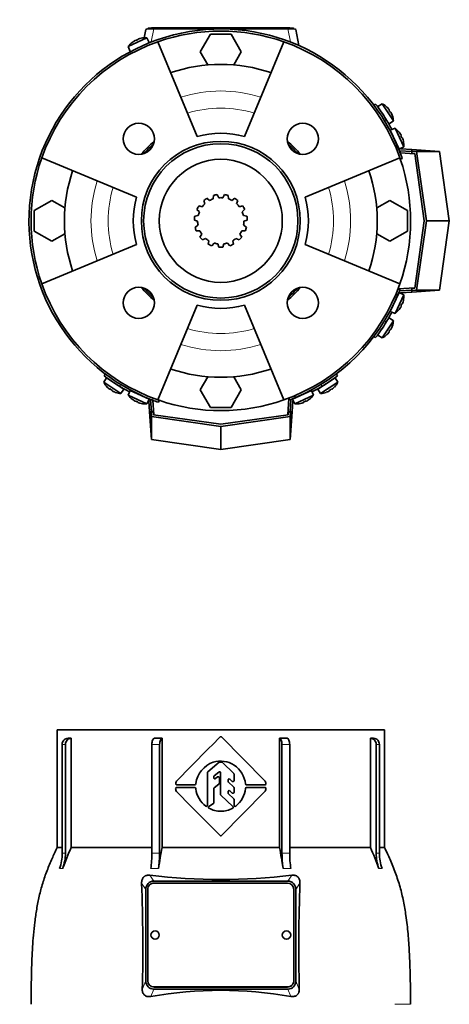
# Model space of a CAD drawing. Header units: millimetres. Extents: x 160 to 768, y -1047 to 1361.
# Tile 15 of 16: x 160 to 366, y 889 to 1361. Entities that reach past the tile are written whole.
import ezdxf

# ---------------------------------------------------------------- set-up
doc = ezdxf.new("R2010")
doc.units = ezdxf.units.MM
for name, color, linetype in [('LOW_134-4', 7, 'Continuous'), ('M5X8_UNI7687', 7, 'Continuous'), ('VSI134_FILTRO_A', 7, 'Continuous'), ('VSI134_FILTRO_B', 7, 'Continuous'), ('VSI134_GIUNTO_8×', 7, 'Continuous'), ('VSI134_SUPPORTO_', 7, 'Continuous'), ('VSI134_TERMINALE', 7, 'Continuous'), ('VSI134_TESTATA', 7, 'Continuous')]:
    doc.layers.add(name, color=color, linetype=linetype)

# ---------------------------------------------------------------- blocks, each defined once
blk = doc.blocks.new('SE')
at = {"layer": 'VSI134_TESTATA', "color": 7, "linetype": 'Continuous', "lineweight": 35}
for p, q in [((334.79, 1020.18), (177.79, 1020.18)), ((177.79, 1020.18), (177.79, 963.84)), ((334.79, 963.84), (334.79, 1020.18)), ((184.55, 1016.18), (184.55, 963.84)), ((228.11, 1016.18), (228.11, 963.84)), ((256.64, 1016.82), (277.24, 995.94)), ((284.47, 963.84), (284.47, 1016.18)), ((328.03, 963.84), (328.03, 1016.18)), ((180.23, 961.07), (180.23, 1013.18)), ((181.76, 1013.18), (181.76, 961.07)), ((223.25, 961.07), (223.25, 1013.18)), ((226.95, 1013.18), (226.95, 961.07)), ((285.63, 961.07), (285.63, 1013.18)), ((289.33, 1013.18), (289.33, 961.07)), ((330.82, 961.07), (330.82, 1013.18)), ((332.35, 1013.18), (332.35, 961.07)), ((250.07, 1000.15), (255.53, 1004.64)), ((255.85, 1004.75), (256.71, 1004.75)), ((257.06, 1004.61), (262.47, 999.26)), ((249.89, 984.01), (249.89, 999.76)), ((252.97, 997.2), (252.97, 997.71)), ((253.14, 998.09), (255.35, 999.97)), ((253.78, 996.8), (254.78, 997.6)), ((255.59, 994.62), (255.59, 997.21)), ((256.17, 989.29), (256.17, 999.59)), ((259.76, 995.44), (259.76, 996.15)), ((260.59, 996.53), (261.79, 995.48)), ((262.62, 995.86), (262.62, 998.91)), ((235.14, 992.54), (243.78, 992.54)), ((243.78, 993.82), (235.18, 993.82)), ((244.29, 994.52), (244.28, 994.3)), ((244.28, 992.07), (244.29, 991.85)), ((252.97, 985.3), (252.97, 992.08)), ((253.16, 992.47), (255.4, 994.23)), ((259.93, 995.07), (262.45, 992.87)), ((262.62, 990.27), (262.62, 992.49)), ((277.43, 993.82), (268.62, 993.82)), ((268.62, 992.55), (277.43, 992.54)), ((262.13, 983.41), (256.33, 988.93)), ((277.26, 990.45), (256.64, 969.54)), ((259.76, 989.88), (259.76, 990.58)), ((259.93, 989.51), (262.45, 987.26)), ((260.59, 990.96), (261.79, 989.9)), ((262.62, 983.98), (262.62, 986.89)), ((250.57, 983.44), (252.74, 984.88)), ((180.23, 963.84), (177.79, 963.84)), ((184.55, 963.84), (223.25, 963.84)), ((228.11, 963.84), (284.47, 963.84)), ((289.33, 963.84), (328.03, 963.84)), ((332.35, 963.84), (334.79, 963.84)), ((224.11, 947.68), (288.47, 947.68)), ((288.29, 946.74), (224.29, 946.74)), ((220.29, 899.86), (220.29, 943.69)), ((221.29, 943.75), (221.29, 899.91)), ((291.29, 899.91), (291.29, 943.75)), ((292.29, 943.69), (292.29, 899.86)), ((221.29, 899.91), (221.29, 899.87)), ((291.29, 899.91), (291.29, 899.87)), ((288.47, 895.88), (224.11, 895.88)), ((224.29, 896.93), (288.29, 896.93)), ((224.29, 896.88), (288.29, 896.88))]:
    blk.add_line(p, q, dxfattribs=at)
at = {"layer": 'VSI134_TESTATA', "color": 4, "linetype": 'Continuous', "lineweight": 9}
for p, q in [((181.76, 1013.18), (180.23, 1013.18)), ((226.95, 1013.18), (223.25, 1013.18)), ((289.33, 1013.18), (285.63, 1013.18)), ((332.35, 1013.18), (330.82, 1013.18)), ((179.31, 953.74), (178.93, 953.69)), ((179.31, 953.74), (180.46, 953.69)), ((223.63, 953.74), (222.71, 953.69)), ((223.63, 953.74), (226.41, 953.69)), ((287.08, 953.74), (286.17, 953.69)), ((287.08, 953.74), (289.86, 953.69)), ((332.5, 953.74), (332.12, 953.69)), ((332.5, 953.74), (333.65, 953.69)), ((224.11, 947.68), (222.29, 950.53)), ((290.29, 950.53), (288.47, 947.68)), ((220.29, 943.69), (218.33, 946.76)), ((294.25, 946.76), (292.29, 943.69)), ((218.65, 895.67), (220.29, 899.86)), ((292.29, 899.86), (293.93, 895.67)), ((222.73, 892.35), (224.11, 895.88)), ((224.29, 896.93), (224.29, 896.88)), ((288.29, 896.93), (288.29, 896.88)), ((288.47, 895.88), (289.85, 892.35)), ((339.75, 888.61), (347.29, 888.61))]:
    blk.add_line(p, q, dxfattribs=at)
at = {"layer": 'VSI134_TESTATA', "color": 7, "linetype": 'Continuous', "lineweight": 35}
for centre, radius, start, end in [((183.79, -336.25), 1352.43, 89.96758, 90.03242), ((8939.11, -7577.95), 12217.51, 135.293139, 135.430862), ((256.29, 1016.47), 0.5, 44.6048, 135.2692), ((328.79, -336.25), 1352.43, 89.96758, 90.03242), ((257.05, 992.56), 12.92, 109.8101, 171.2914), ((256.13, 992.87), 12.34, 57.8588, 106.2573), ((255.85, 1004.25), 0.5, 89.9992, 129.4492), ((256.71, 1004.25), 0.502, 45.3881, 89.921), ((255.6, 992.91), 12.6, 6.1637, 55.7127), ((250.39, 999.76), 0.503, 129.6191, 179.8293), ((253.47, 997.71), 0.503, 130.5093, 179.8462), ((253.47, 997.2), 0.5, 180, 308.3701), ((255.09, 997.21), 0.5, 0, 128.3701), ((255.67, 999.59), 0.5, 0, 130.3555), ((260.26, 996.15), 0.5, 48.872, 180), ((262.12, 998.91), 0.502, 0.0921, 45.217), ((236.78, 991.85), 2.15, 175.1196, 227.0931), ((235.14, 992.04), 0.5, 90, 181.1653), ((237.2, 994.27), 2.53, 138.9855, 177.435), ((235.18, 994.32), 0.5, 173.2798, 270), ((243.78, 994.32), 0.5, 270, 356.945), ((243.78, 992.04), 0.5, 3.055, 90), ((256.37, 993.38), 12.18, 187.2267, 233.2382), ((253.47, 992.08), 0.503, 128.2341, 179.8111), ((255.09, 994.62), 0.503, 308.2331, 359.812), ((260.26, 995.44), 0.503, 180.1424, 228.7099), ((262.12, 995.86), 0.5, 228.8721, 360), ((262.11, 992.49), 0.503, 0.145, 48.7072), ((255.57, 993.48), 12.63, 308.4465, 353.7792), ((268.62, 994.32), 0.5, 187.0198, 270), ((268.62, 992.05), 0.5, 89.956, 172.9788), ((276.53, 995.24), 1, 39.9753, 44.6048), ((275.24, 992.23), 2.7, 318.6093, 354.47), ((274.93, 994.01), 3.01, 7.2724, 38.3465), ((277.43, 994.32), 0.5, 270, 8.5762), ((277.43, 992.04), 0.5, 352.1811, 89.956), ((-3967.25, -3209.91), 5941.64, 44.701818, 44.983778), ((256.68, 989.29), 0.502, 180.1047, 226.3403), ((260.26, 990.58), 0.5, 48.3928, 180), ((260.26, 989.89), 0.503, 180.1334, 228.1267), ((262.12, 990.27), 0.5, 228.3928, 360), ((262.11, 986.89), 0.503, 0.1074, 48.1235), ((249.39, 984.01), 0.5, 231.9328, 360), ((250.85, 983.02), 0.5, 123.6017, 240.2731), ((256.03, 992.57), 11.36, 241.4726, 271.3254), ((252.46, 985.3), 0.504, 303.8575, 359.7442), ((256.56, 992.54), 11.33, 268.6311, 298.8939), ((261.78, 983.05), 0.5, 300.4135, 46.4449), ((263.12, 983.98), 0.5, 179.9709, 308.3186), ((256.29, 969.89), 0.5, 224.7366, 315.3954), ((390.64, 874.77), 224.52, 156.6256, 159.4185), ((671.49, 884.5), 450.42, 169.8554, 171.1641), ((-158.91, 884.5), 450.42, 8.8359, 10.1446), ((121.93, 874.77), 224.52, 20.5815, 23.3744), ((158.71, 961.06), 21.52, 339.9832, 0.0362), ((160.24, 961.06), 21.52, 339.9832, 0.0362), ((173.55, 960.99), 49.7, 351.5576, 0.096), ((177.24, 960.99), 49.7, 351.5576, 0.096), ((335.33, 960.99), 49.7, 179.904, 188.4424), ((339.03, 960.99), 49.7, 179.904, 188.4424), ((352.34, 961.06), 21.52, 179.9638, 200.0168), ((353.87, 961.06), 21.52, 179.9638, 200.0168), ((256.29, 1221.19), 272.79, 262.8396, 277.1604), ((-633.79, 915.87), 852.68, 358.64241, 2.07545), ((1118.44, 916.05), 824.76, 177.86642, 181.41572), ((224.79, 921.83), 2, 0, 180), ((287.79, 921.83), 2, 0, 180), ((256.29, 704.79), 190.54, 79.8557, 100.1443)]:
    blk.add_arc(centre, radius, start, end, dxfattribs=at)
at = {"layer": 'VSI134_TESTATA', "color": 4, "linetype": 'Continuous', "lineweight": 9}
for centre, radius, start, end in [((180.99, 955.21), 5.91, 82.5651, 97.4349), ((225.1, 926.79), 34.33, 86.9151, 93.0849), ((287.48, 926.79), 34.33, 86.9151, 93.0849), ((331.59, 955.21), 5.91, 82.5651, 97.4349)]:
    blk.add_arc(centre, radius, start, end, dxfattribs=at)
at = {"layer": 'VSI134_TESTATA', "color": 7, "linetype": 'Continuous', "lineweight": 35}
for centre, major_axis, ratio, start_param, end_param in [((183, 1013.18), (0, -3), 0.92388, 3.133099, 4.712389), ((184.53, 1013.18), (0, -3), 0.92388, 3.133099, 4.712389), ((224.4, 1013.18), (0, -3), 0.382683, 3.133099, 4.712389), ((228.1, 1013.18), (0, -3), 0.382683, 3.133099, 4.712389), ((284.48, 1013.18), (0, -3), 0.382683, 1.570796, 3.150087), ((288.18, 1013.18), (0, -3), 0.382683, 1.570796, 3.150087), ((328.05, 1013.18), (0, -3), 0.92388, 1.570796, 3.150087), ((329.58, 1013.18), (0, -3), 0.92388, 1.570796, 3.150087), ((224.35, 943.44), (1.95, -3.83), 0.92919, 2.69912, 4.210489), ((224.29, 943.75), (3, 0), 0.996195, 1.570796, 3.141593), ((288.29, 943.75), (3, 0), 0.996195, 0, 1.570796), ((288.23, 943.44), (-1.95, -3.83), 0.92919, 2.072696, 3.584065), ((224.79, 921.83), (2, 0), 0.996195, 3.141593, 6.283185), ((287.79, 921.83), (2, 0), 0.996195, 3.141593, 6.283185), ((224.35, 900.12), (1.95, 3.83), 0.92919, 2.072697, 3.584065), ((224.29, 899.91), (-3, 0), 0.996195, 0, 1.570796), ((224.29, 899.87), (-3, 0), 0.996195, 0, 1.570796), ((288.29, 899.91), (-3, 0), 0.996195, 1.570796, 3.141593), ((288.29, 899.87), (-3, 0), 0.996195, 1.570796, 3.141593), ((288.23, 900.12), (-1.95, 3.83), 0.92919, 2.69912, 4.210488)]:
    blk.add_ellipse(centre, major_axis=major_axis, ratio=ratio, start_param=start_param, end_param=end_param, dxfattribs=at)
for points in [[(224.41, 1016.18), (225.63, 1016.18), (226.86, 1016.18), (228.11, 1016.18)], [(284.47, 1016.18), (285.72, 1016.18), (286.95, 1016.18), (288.17, 1016.18)]]:
    blk.add_open_spline(points, degree=3, dxfattribs=at)
for points, knots in [([(177.8, 963.87), (176.91, 961.92), (175.35, 958.5), (172.89, 952.69), (170.8, 946.7), (169.17, 940.52), (167.96, 934.28), (167.06, 928.04), (166.24, 920.1), (165.66, 910.52), (165.39, 899.22), (165.32, 892.47), (165.3, 888.6)], [0, 0, 0, 0, 0.075828, 0.157662, 0.24065, 0.323649, 0.406117, 0.487779, 0.568882, 0.716697, 0.863346, 1, 1, 1, 1]), ([(347.28, 888.61), (347.26, 891.49), (347.22, 896.59), (347.07, 905.14), (346.73, 913.75), (346.14, 922.45), (345.22, 930.55), (343.95, 938.03), (342.34, 944.87), (340.15, 951.5), (337.49, 957.93), (335.77, 961.71), (334.78, 963.87)], [0, 0, 0, 0, 0.1021, 0.21378, 0.32619, 0.439201, 0.552954, 0.643265, 0.734414, 0.825783, 0.916073, 1, 1, 1, 1]), ([(218.33, 946.76), (218.31, 947.01), (218.32, 947.27), (218.39, 947.79), (218.44, 948.06), (218.62, 948.57), (218.73, 948.82), (219.02, 949.28), (219.19, 949.49), (219.49, 949.77), (219.6, 949.86), (219.82, 950.02), (219.93, 950.09), (220.17, 950.22), (220.29, 950.28), (220.54, 950.37), (220.66, 950.41), (221.03, 950.51), (221.29, 950.55), (221.79, 950.57), (222.04, 950.56), (222.29, 950.53)], [0, 0, 0, 0, 0.125, 0.125, 0.25, 0.25, 0.375, 0.375, 0.5, 0.5, 0.5625, 0.5625, 0.625, 0.625, 0.6875, 0.6875, 0.75, 0.75, 0.875, 0.875, 1, 1, 1, 1]), ([(290.29, 950.53), (290.54, 950.56), (290.79, 950.57), (291.29, 950.55), (291.54, 950.51), (292.04, 950.38), (292.29, 950.29), (292.76, 950.03), (292.98, 949.87), (293.28, 949.6), (293.37, 949.49), (293.55, 949.28), (293.63, 949.17), (293.85, 948.82), (293.96, 948.57), (294.13, 948.06), (294.19, 947.8), (294.26, 947.27), (294.27, 947.01), (294.25, 946.76)], [0, 0, 0, 0, 0.125, 0.125, 0.25, 0.25, 0.375, 0.375, 0.5, 0.5, 0.5625, 0.5625, 0.625, 0.625, 0.75, 0.75, 0.875, 0.875, 1, 1, 1, 1]), ([(222.73, 892.35), (222.24, 892.26), (221.74, 892.25), (221.01, 892.38), (220.77, 892.45), (220.31, 892.64), (220.09, 892.77), (219.69, 893.07), (219.51, 893.24), (219.19, 893.65), (219.05, 893.87), (218.84, 894.35), (218.76, 894.61), (218.66, 895.13), (218.64, 895.4), (218.65, 895.67)], [0, 0, 0, 0, 0.25, 0.25, 0.375, 0.375, 0.5, 0.5, 0.625, 0.625, 0.75, 0.75, 0.875, 0.875, 1, 1, 1, 1]), ([(293.93, 895.67), (293.94, 895.4), (293.92, 895.14), (293.82, 894.62), (293.74, 894.36), (293.58, 894), (293.52, 893.89), (293.39, 893.66), (293.32, 893.56), (293.08, 893.25), (292.89, 893.08), (292.49, 892.77), (292.27, 892.65), (291.81, 892.46), (291.57, 892.39), (290.85, 892.25), (290.34, 892.26), (289.85, 892.35)], [0, 0, 0, 0, 0.125, 0.125, 0.25, 0.25, 0.3125, 0.3125, 0.375, 0.375, 0.5, 0.5, 0.625, 0.625, 0.75, 0.75, 1, 1, 1, 1])]:
    blk.add_open_spline(points, degree=3, knots=knots, dxfattribs=at)
blk = doc.blocks.new('SE1')
at = {"layer": 'LOW_134-4', "color": 7, "linetype": 'Continuous', "lineweight": 35}
for p, q in [((342.32, 1296.87), (349.33, 1296.38)), ((349.33, 1232.14), (341.4, 1231.59)), ((224.17, 1171.22), (223.68, 1178.23)), ((288.96, 1179.15), (288.41, 1171.22))]:
    blk.add_line(p, q, dxfattribs=at)
at = {"layer": 'M5X8_UNI7687', "color": 7, "linetype": 'Continuous', "lineweight": 35}
for p, q in [((220.82, 1351.99), (211.88, 1347.82)), ((215.2, 1350.7), (215.3, 1350.52)), ((216.49, 1351.3), (216.56, 1351.1)), ((218.05, 1351.82), (218.05, 1351.8)), ((221.94, 1349.75), (220.82, 1351.99)), ((211.88, 1347.82), (212.88, 1345.53)), ((213.81, 1349.82), (213.79, 1349.84)), ((333.7, 1320.41), (331.56, 1319.11)), ((339.07, 1312.14), (333.7, 1320.41)), ((335.95, 1318.78), (335.96, 1318.8)), ((337, 1317.52), (336.84, 1317.4)), ((337.78, 1316.33), (337.6, 1316.24)), ((338.49, 1314.86), (338.52, 1314.86)), ((337.01, 1310.72), (339.07, 1312.14)), ((339.85, 1308.67), (337.56, 1307.67)), ((344.02, 1299.73), (339.85, 1308.67)), ((337.56, 1307.67), (341.78, 1298.61)), ((341.85, 1306.74), (341.87, 1306.76)), ((342.72, 1305.35), (342.55, 1305.25)), ((343.32, 1304.06), (343.13, 1303.99)), ((341.78, 1298.61), (344.02, 1299.73)), ((343.85, 1302.5), (343.83, 1302.5)), ((341.78, 1229.91), (337.56, 1220.85)), ((339.85, 1219.85), (344.02, 1228.79)), ((344.02, 1228.79), (341.78, 1229.91)), ((342.72, 1223.17), (342.55, 1223.27)), ((343.32, 1224.46), (343.13, 1224.53)), ((343.83, 1226.02), (343.85, 1226.02)), ((337.56, 1220.85), (339.85, 1219.85)), ((341.87, 1221.76), (341.85, 1221.78)), ((333.7, 1208.11), (339.07, 1216.38)), ((339.07, 1216.38), (337.01, 1217.8)), ((338.49, 1213.66), (338.52, 1213.66)), ((331.56, 1209.42), (333.7, 1208.11)), ((335.95, 1209.75), (335.96, 1209.72)), ((337, 1211), (336.84, 1211.12)), ((337.78, 1212.19), (337.6, 1212.28)), ((201.44, 1188.99), (200.14, 1186.85)), ((200.14, 1186.85), (208.41, 1181.48)), ((209.83, 1183.54), (201.44, 1188.99)), ((311.13, 1188.99), (302.75, 1183.54)), ((304.17, 1181.48), (312.44, 1186.85)), ((312.44, 1186.85), (311.13, 1188.99)), ((201.75, 1184.59), (201.77, 1184.6)), ((203.03, 1183.55), (203.15, 1183.71)), ((204.22, 1182.77), (204.31, 1182.95)), ((205.69, 1182.06), (205.69, 1182.03)), ((208.41, 1181.48), (209.83, 1183.54)), ((212.88, 1182.99), (211.88, 1180.7)), ((211.88, 1180.7), (220.82, 1176.53)), ((221.94, 1178.77), (212.88, 1182.99)), ((299.7, 1182.99), (290.64, 1178.77)), ((291.76, 1176.53), (300.7, 1180.7)), ((300.7, 1180.7), (299.7, 1182.99)), ((302.75, 1183.54), (304.17, 1181.48)), ((306.89, 1182.06), (306.89, 1182.03)), ((308.36, 1182.77), (308.27, 1182.95)), ((309.55, 1183.55), (309.43, 1183.71)), ((310.8, 1184.6), (310.83, 1184.59)), ((213.81, 1178.7), (213.79, 1178.68)), ((215.2, 1177.83), (215.3, 1178)), ((216.49, 1177.23), (216.56, 1177.42)), ((218.05, 1176.72), (218.05, 1176.7)), ((220.82, 1176.53), (221.94, 1178.77)), ((290.64, 1178.77), (291.76, 1176.53)), ((294.53, 1176.72), (294.53, 1176.7)), ((296.09, 1177.23), (296.02, 1177.42)), ((297.38, 1177.83), (297.28, 1178)), ((298.77, 1178.7), (298.79, 1178.68))]:
    blk.add_line(p, q, dxfattribs=at)
for centre, radius, start, end in [((220.03, 1342.02), 10, 85.4586, 101.4084), ((220.03, 1342.02), 10, 128.5916, 144.5414), ((332.23, 1317.16), 0.5, 9.1315, 33), ((329.09, 1311.53), 10, 46.5916, 62.5414), ((335.5, 1312.12), 0.5, 33, 56.6899), ((329.09, 1311.53), 10, 3.4586, 19.4084), ((334.05, 1300.52), 10, 38.5916, 54.5414), ((337.95, 1305.65), 0.5, 1.1882, 25), ((340.48, 1300.21), 0.5, 25, 48.8118), ((334.05, 1300.52), 10, 355.4586, 11.4084), ((340.48, 1228.31), 0.5, 311.1882, 335), ((334.05, 1228), 10, 348.5916, 4.5414), ((337.95, 1222.87), 0.5, 335, 358.8118), ((334.05, 1228), 10, 305.4586, 321.4084), ((335.5, 1216.4), 0.5, 303.3101, 327), ((329.09, 1216.99), 10, 340.5916, 356.5414), ((332.23, 1211.37), 0.5, 327, 349.9069), ((329.09, 1216.99), 10, 297.4586, 313.4084), ((209.02, 1191.46), 10, 207.4586, 223.4084), ((203.39, 1188.32), 0.5, 237, 259.9069), ((309.18, 1188.32), 0.5, 279.1315, 303), ((303.56, 1191.46), 10, 316.5916, 332.5414), ((209.02, 1191.46), 10, 250.5916, 266.5414), ((208.43, 1185.05), 0.5, 213.3101, 237), ((220.03, 1186.5), 10, 215.4586, 231.4084), ((214.9, 1182.6), 0.5, 245, 268.8118), ((297.68, 1182.6), 0.5, 271.1882, 295), ((292.55, 1186.5), 10, 308.5916, 324.5414), ((303.56, 1191.46), 10, 273.4586, 289.4084), ((304.15, 1185.05), 0.5, 303, 326.6899), ((220.03, 1186.5), 10, 258.5916, 274.5414), ((220.34, 1180.07), 0.5, 221.1882, 245), ((292.55, 1186.5), 10, 265.4586, 281.4084), ((292.24, 1180.07), 0.5, 295, 318.8118)]:
    blk.add_arc(centre, radius, start, end, dxfattribs=at)
for centre, major_axis, ratio, start_param, end_param in [((220.02, 1342.03), (-9.06, -4.23), 0.996195, 4.833518, 4.948078), ((219.1, 1344.02), (8.39, 3.91), 0.811251, 1.49595, 1.645642), ((220.02, 1342.03), (9.06, 4.23), 0.996195, 1.335108, 1.449667), ((329.1, 1311.54), (-5.45, 8.39), 0.996195, 4.833518, 4.948078), ((330.94, 1312.74), (5.04, -7.77), 0.811251, 1.49595, 1.645642), ((329.1, 1311.54), (5.45, -8.39), 0.996195, 1.335108, 1.449667), ((334.06, 1300.53), (-4.23, 9.06), 0.996195, 4.833518, 4.948078), ((336.05, 1301.45), (3.91, -8.39), 0.811251, 1.49595, 1.645642), ((334.06, 1300.53), (4.23, -9.06), 0.996195, 1.335108, 1.449667), ((336.05, 1227.07), (-3.91, -8.39), 0.811251, 1.49595, 1.645642), ((334.06, 1227.99), (4.23, 9.06), 0.996195, 4.833518, 4.948078), ((334.06, 1227.99), (-4.23, -9.06), 0.996195, 1.335108, 1.449667), ((329.1, 1216.98), (5.45, 8.39), 0.996195, 4.833518, 4.948078), ((329.1, 1216.98), (-5.45, -8.39), 0.996195, 1.335108, 1.449667), ((330.94, 1215.78), (-5.04, -7.77), 0.811251, 1.49595, 1.645642), ((209.01, 1191.45), (-8.39, 5.45), 0.996195, 1.335108, 1.449667), ((207.81, 1189.61), (-7.77, 5.04), 0.811251, 1.49595, 1.645642), ((209.01, 1191.45), (8.39, -5.45), 0.996195, 4.833518, 4.948078), ((303.57, 1191.45), (-8.39, -5.45), 0.996195, 1.335108, 1.449667), ((304.77, 1189.61), (-7.77, -5.04), 0.811251, 1.49595, 1.645642), ((303.57, 1191.45), (8.39, 5.45), 0.996195, 4.833518, 4.948078), ((220.02, 1186.49), (-9.06, 4.23), 0.996195, 1.335108, 1.449667), ((219.1, 1184.5), (-8.39, 3.91), 0.811251, 1.49595, 1.645642), ((220.02, 1186.49), (9.06, -4.23), 0.996195, 4.833518, 4.948078), ((292.56, 1186.49), (-9.06, -4.23), 0.996195, 1.335108, 1.449667), ((293.48, 1184.5), (-8.39, -3.91), 0.811251, 1.49595, 1.645642), ((292.56, 1186.49), (9.06, 4.23), 0.996195, 4.833518, 4.948078)]:
    blk.add_ellipse(centre, major_axis=major_axis, ratio=ratio, start_param=start_param, end_param=end_param, dxfattribs=at)
for points in [[(215.2, 1350.7), (215.2, 1350.7), (215.2, 1350.7), (215.19, 1350.7), (215.17, 1350.7), (215.16, 1350.7), (215.14, 1350.69), (215.12, 1350.68), (215.09, 1350.67), (215.06, 1350.66), (215.02, 1350.64), (214.99, 1350.62), (214.95, 1350.6), (214.91, 1350.58), (214.87, 1350.56), (214.84, 1350.54), (214.79, 1350.51), (214.76, 1350.49), (214.75, 1350.48)], [(216.94, 1351.51), (216.92, 1351.5), (216.89, 1351.49), (216.84, 1351.47), (216.8, 1351.46), (216.76, 1351.44), (216.72, 1351.43), (216.68, 1351.41), (216.65, 1351.4), (216.61, 1351.38), (216.58, 1351.37), (216.55, 1351.35), (216.53, 1351.34), (216.52, 1351.33), (216.5, 1351.32), (216.49, 1351.31), (216.49, 1351.3), (216.49, 1351.3), (216.49, 1351.3)], [(337, 1317.52), (337.01, 1317.52), (337.01, 1317.53), (337.01, 1317.54), (337, 1317.55), (337, 1317.57), (336.99, 1317.58), (336.98, 1317.61), (336.96, 1317.63), (336.94, 1317.66), (336.92, 1317.69), (336.9, 1317.72), (336.88, 1317.76), (336.85, 1317.79), (336.82, 1317.83), (336.8, 1317.86), (336.77, 1317.9), (336.74, 1317.93), (336.73, 1317.94)], [(338.05, 1315.91), (338.04, 1315.93), (338.03, 1315.96), (338, 1316), (337.98, 1316.04), (337.96, 1316.08), (337.94, 1316.12), (337.92, 1316.16), (337.9, 1316.19), (337.88, 1316.22), (337.86, 1316.25), (337.84, 1316.27), (337.83, 1316.29), (337.81, 1316.31), (337.8, 1316.32), (337.79, 1316.33), (337.78, 1316.33), (337.78, 1316.33), (337.78, 1316.33)], [(342.72, 1305.35), (342.73, 1305.35), (342.73, 1305.35), (342.73, 1305.36), (342.73, 1305.38), (342.72, 1305.39), (342.72, 1305.41), (342.71, 1305.43), (342.7, 1305.46), (342.68, 1305.49), (342.67, 1305.53), (342.65, 1305.56), (342.63, 1305.6), (342.61, 1305.64), (342.59, 1305.68), (342.57, 1305.71), (342.54, 1305.76), (342.52, 1305.79), (342.51, 1305.8)], [(343.54, 1303.61), (343.53, 1303.63), (343.52, 1303.66), (343.5, 1303.71), (343.49, 1303.75), (343.47, 1303.79), (343.46, 1303.83), (343.44, 1303.87), (343.42, 1303.9), (343.41, 1303.94), (343.39, 1303.97), (343.38, 1304), (343.37, 1304.02), (343.36, 1304.03), (343.35, 1304.05), (343.34, 1304.06), (343.33, 1304.06), (343.33, 1304.06), (343.32, 1304.06)], [(342.51, 1222.72), (342.52, 1222.74), (342.54, 1222.76), (342.57, 1222.81), (342.59, 1222.85), (342.61, 1222.88), (342.63, 1222.92), (342.65, 1222.96), (342.67, 1222.99), (342.68, 1223.03), (342.7, 1223.06), (342.71, 1223.09), (342.72, 1223.11), (342.72, 1223.13), (342.73, 1223.14), (342.73, 1223.16), (342.73, 1223.17), (342.73, 1223.17), (342.72, 1223.17)], [(343.32, 1224.46), (343.33, 1224.46), (343.33, 1224.46), (343.34, 1224.46), (343.35, 1224.47), (343.36, 1224.49), (343.37, 1224.5), (343.38, 1224.52), (343.39, 1224.55), (343.41, 1224.58), (343.42, 1224.62), (343.44, 1224.65), (343.46, 1224.69), (343.47, 1224.73), (343.49, 1224.77), (343.5, 1224.82), (343.52, 1224.86), (343.53, 1224.89), (343.54, 1224.91)], [(336.73, 1210.58), (336.74, 1210.59), (336.77, 1210.62), (336.8, 1210.66), (336.82, 1210.69), (336.85, 1210.73), (336.88, 1210.76), (336.9, 1210.8), (336.92, 1210.83), (336.94, 1210.86), (336.96, 1210.89), (336.98, 1210.91), (336.99, 1210.94), (337, 1210.96), (337, 1210.97), (337.01, 1210.98), (337.01, 1210.99), (337.01, 1211), (337, 1211)], [(337.78, 1212.19), (337.78, 1212.19), (337.78, 1212.19), (337.79, 1212.19), (337.8, 1212.2), (337.81, 1212.21), (337.83, 1212.23), (337.84, 1212.25), (337.86, 1212.27), (337.88, 1212.3), (337.9, 1212.33), (337.92, 1212.36), (337.94, 1212.4), (337.96, 1212.44), (337.98, 1212.48), (338, 1212.52), (338.03, 1212.56), (338.04, 1212.59), (338.05, 1212.61)], [(202.61, 1183.82), (202.62, 1183.81), (202.65, 1183.78), (202.69, 1183.75), (202.72, 1183.73), (202.76, 1183.7), (202.79, 1183.67), (202.83, 1183.65), (202.86, 1183.63), (202.89, 1183.61), (202.92, 1183.59), (202.94, 1183.57), (202.97, 1183.56), (202.98, 1183.55), (203, 1183.55), (203.01, 1183.54), (203.02, 1183.54), (203.03, 1183.54), (203.03, 1183.55)], [(204.22, 1182.77), (204.22, 1182.77), (204.22, 1182.77), (204.22, 1182.76), (204.23, 1182.75), (204.24, 1182.74), (204.26, 1182.72), (204.28, 1182.71), (204.3, 1182.69), (204.33, 1182.67), (204.36, 1182.65), (204.39, 1182.63), (204.43, 1182.61), (204.47, 1182.59), (204.51, 1182.57), (204.55, 1182.55), (204.59, 1182.52), (204.62, 1182.51), (204.64, 1182.5)], [(307.94, 1182.5), (307.96, 1182.51), (307.99, 1182.52), (308.03, 1182.55), (308.07, 1182.57), (308.11, 1182.59), (308.15, 1182.61), (308.19, 1182.63), (308.22, 1182.65), (308.25, 1182.67), (308.28, 1182.69), (308.3, 1182.71), (308.32, 1182.72), (308.34, 1182.74), (308.35, 1182.75), (308.36, 1182.76), (308.36, 1182.77), (308.36, 1182.77), (308.36, 1182.77)], [(309.55, 1183.55), (309.55, 1183.54), (309.56, 1183.54), (309.57, 1183.54), (309.58, 1183.55), (309.59, 1183.55), (309.61, 1183.56), (309.64, 1183.57), (309.66, 1183.59), (309.69, 1183.61), (309.72, 1183.63), (309.75, 1183.65), (309.79, 1183.67), (309.82, 1183.7), (309.86, 1183.73), (309.89, 1183.75), (309.93, 1183.78), (309.96, 1183.81), (309.97, 1183.82)], [(214.75, 1178.04), (214.76, 1178.03), (214.79, 1178.01), (214.84, 1177.98), (214.87, 1177.96), (214.91, 1177.94), (214.95, 1177.92), (214.99, 1177.9), (215.02, 1177.88), (215.06, 1177.87), (215.09, 1177.85), (215.12, 1177.84), (215.14, 1177.83), (215.16, 1177.83), (215.17, 1177.82), (215.19, 1177.82), (215.2, 1177.82), (215.2, 1177.82), (215.2, 1177.83)], [(216.49, 1177.23), (216.49, 1177.22), (216.49, 1177.22), (216.49, 1177.21), (216.5, 1177.2), (216.52, 1177.19), (216.53, 1177.18), (216.55, 1177.17), (216.58, 1177.16), (216.61, 1177.14), (216.65, 1177.13), (216.68, 1177.11), (216.72, 1177.09), (216.76, 1177.08), (216.8, 1177.06), (216.84, 1177.05), (216.89, 1177.03), (216.92, 1177.02), (216.94, 1177.01)], [(295.64, 1177.01), (295.66, 1177.02), (295.69, 1177.03), (295.73, 1177.05), (295.78, 1177.06), (295.82, 1177.08), (295.86, 1177.09), (295.9, 1177.11), (295.93, 1177.13), (295.97, 1177.14), (296, 1177.16), (296.03, 1177.17), (296.05, 1177.18), (296.06, 1177.19), (296.08, 1177.2), (296.09, 1177.21), (296.09, 1177.22), (296.09, 1177.22), (296.09, 1177.23)], [(297.38, 1177.83), (297.38, 1177.82), (297.38, 1177.82), (297.39, 1177.82), (297.41, 1177.82), (297.42, 1177.83), (297.44, 1177.83), (297.46, 1177.84), (297.49, 1177.85), (297.52, 1177.87), (297.56, 1177.88), (297.59, 1177.9), (297.63, 1177.92), (297.67, 1177.94), (297.7, 1177.96), (297.74, 1177.98), (297.79, 1178.01), (297.81, 1178.03), (297.83, 1178.04)]]:
    blk.add_open_spline(points, degree=3, dxfattribs=at)
at = {"layer": 'VSI134_FILTRO_A', "color": 4, "linetype": 'Continuous', "lineweight": 9}
for p, q in [((341.31, 1296.71), (342.25, 1297.03)), ((223.52, 1178.3), (223.84, 1179.24))]:
    blk.add_line(p, q, dxfattribs=at)
at = {"layer": 'VSI134_FILTRO_A', "color": 7, "linetype": 'Continuous', "lineweight": 35}
for p, q in [((342.33, 1293.89), (343.28, 1294.21)), ((226.34, 1177.27), (226.66, 1178.22))]:
    blk.add_line(p, q, dxfattribs=at)
for radius, start, end in [(92, 20.8687, 249.1313), (91, 70.6497, 109.3503), (91, 160.6497, 199.3503), (91, 19, 19.3403), (92, 19, 20.8687), (92, 249.1313, 251), (91, 250.6697, 251)]:
    blk.add_arc((256.29, 1264.26), radius, start, end, dxfattribs=at)
at = {"layer": 'VSI134_FILTRO_B', "color": 4, "linetype": 'Continuous', "lineweight": 9}
for p, q in [((341.06, 1228.51), (340.12, 1228.87)), ((291.68, 1180.43), (292.04, 1179.49))]:
    blk.add_line(p, q, dxfattribs=at)
at = {"layer": 'VSI134_FILTRO_B', "color": 7, "linetype": 'Continuous', "lineweight": 35}
for p, q in [((342.18, 1231.29), (341.25, 1231.65)), ((288.9, 1179.3), (289.26, 1178.37))]:
    blk.add_line(p, q, dxfattribs=at)
for start, end in [(292.8687, 337.1313), (337.1313, 339), (291, 292.8687)]:
    blk.add_arc((256.29, 1264.26), 92, start, end, dxfattribs=at)
at = {"layer": 'VSI134_GIUNTO_8×', "color": 7, "linetype": 'Continuous', "lineweight": 35}
for p, q in [((250.93, 1274), (249.61, 1275.06)), ((252.73, 1276.45), (252.64, 1274.76)), ((255.35, 1275.34), (254.58, 1276.84)), ((258, 1276.84), (257.23, 1275.34)), ((259.94, 1274.76), (259.85, 1276.45)), ((262.97, 1275.06), (261.65, 1274)), ((247.43, 1270.97), (245.79, 1271.41)), ((248.08, 1273.95), (248.69, 1272.37)), ((263.89, 1272.37), (264.5, 1273.95)), ((266.78, 1271.41), (265.15, 1270.97)), ((245.47, 1266.79), (243.79, 1266.52)), ((244.85, 1269.77), (246.05, 1268.58)), ((266.53, 1268.58), (267.73, 1269.77)), ((268.79, 1266.52), (267.11, 1266.79)), ((243.6, 1264.64), (245.18, 1264.04)), ((245.37, 1262.17), (243.95, 1261.25)), ((268.63, 1261.25), (267.21, 1262.17)), ((267.4, 1264.04), (268.98, 1264.64)), ((244.54, 1259.45), (246.23, 1259.54)), ((247.17, 1257.91), (246.25, 1256.49)), ((247.51, 1255.08), (249.02, 1255.85)), ((263.56, 1255.85), (265.07, 1255.08)), ((266.33, 1256.49), (265.41, 1257.91)), ((266.35, 1259.54), (268.04, 1259.45)), ((250.54, 1254.75), (250.27, 1253.08)), ((252, 1252.31), (253.07, 1253.62)), ((254.91, 1253.23), (255.34, 1251.6)), ((257.24, 1251.6), (257.67, 1253.23)), ((259.51, 1253.62), (260.58, 1252.31)), ((262.3, 1253.08), (262.04, 1254.75))]:
    blk.add_line(p, q, dxfattribs=at)
blk.add_circle((256.29, 1264.26), 29.5, dxfattribs=at)
for radius, start, end in [(12.7, 121.7298, 130.2702), (11.12, 109.1532, 118.8468), (12.7, 97.7298, 106.2702), (11.12, 85.1532, 94.8468), (12.7, 73.7298, 82.2702), (11.12, 61.1532, 70.8468), (12.7, 49.7298, 58.2702), (12.7, 145.7298, 154.2702), (11.12, 133.1532, 142.8468), (11.12, 37.1532, 46.8468), (12.7, 25.7298, 34.2702), (12.7, 169.7298, 178.2702), (11.12, 157.1532, 166.8468), (11.12, 13.1532, 22.8468), (12.7, 1.7298, 10.2702), (12.7, 193.7298, 202.2702), (11.12, 181.1532, 190.8468), (11.12, 349.1532, 358.8468), (12.7, 337.7298, 346.2702), (11.12, 205.1532, 214.8468), (12.7, 217.7298, 226.2702), (11.12, 229.1532, 238.8468), (11.12, 301.1532, 310.8468), (12.7, 313.7298, 322.2702), (11.12, 325.1532, 334.8468), (12.7, 241.7298, 250.2702), (11.12, 253.1532, 262.8468), (12.7, 265.7298, 274.2702), (11.12, 277.1532, 286.8468), (12.7, 289.7298, 298.2702)]:
    blk.add_arc((256.29, 1264.26), radius, start, end, dxfattribs=at)
at = {"layer": 'VSI134_SUPPORTO_', "color": 7, "linetype": 'Continuous', "lineweight": 35}
for p, q in [((251.38, 1353.76), (246.47, 1345.26)), ((261.2, 1353.76), (251.38, 1353.76)), ((266.1, 1345.26), (261.2, 1353.76)), ((226.14, 1350.12), (244.95, 1304.7)), ((286.44, 1350.12), (267.63, 1304.7)), ((246.47, 1345.26), (250.09, 1339)), ((262.49, 1339), (266.1, 1345.26)), ((170.43, 1294.41), (215.85, 1275.6)), ((342.15, 1294.41), (296.73, 1275.6)), ((175.29, 1274.08), (166.79, 1269.17)), ((181.55, 1270.46), (175.29, 1274.08)), ((337.29, 1274.08), (331.03, 1270.46)), ((345.79, 1269.17), (337.29, 1274.08)), ((166.79, 1269.17), (166.79, 1259.35)), ((345.79, 1259.35), (345.79, 1269.17)), ((166.79, 1259.35), (175.29, 1254.45)), ((175.29, 1254.45), (181.55, 1258.06)), ((331.03, 1258.06), (337.29, 1254.45)), ((337.29, 1254.45), (345.79, 1259.35)), ((170.43, 1234.11), (215.85, 1252.92)), ((342.15, 1234.11), (296.73, 1252.92)), ((226.14, 1178.4), (244.95, 1223.82)), ((286.44, 1178.4), (267.63, 1223.82)), ((250.09, 1189.52), (246.47, 1183.26)), ((266.1, 1183.26), (262.49, 1189.52)), ((246.47, 1183.26), (251.38, 1174.76)), ((261.2, 1174.76), (266.1, 1183.26)), ((251.38, 1174.76), (261.2, 1174.76))]:
    blk.add_line(p, q, dxfattribs=at)
for centre, radius in [((216.97, 1303.58), 7.5), ((295.6, 1303.58), 7.5), ((256.29, 1264.26), 38.1), ((256.29, 1264.26), 37), ((216.97, 1224.95), 7.5), ((295.6, 1224.95), 7.5)]:
    blk.add_circle(centre, radius, dxfattribs=at)
for radius, start, end in [(91, 109.3503, 160.6497), (91, 19.3503, 70.6497), (75, 71.3226, 108.6774), (42, 74.3371, 105.6629), (49.76, 129.8749, 140.1251), (49, 131.0889, 138.9111), (49.76, 39.8749, 50.1251), (91, 340.6497, 19), (75, 161.3226, 198.6774), (75, 341.3226, 18.6774), (42, 164.3371, 195.6629), (42, 344.3371, 15.6629), (91, 199.3503, 250.6497), (49.76, 219.8749, 230.1251), (91, 289.3503, 340.6497), (49.76, 309.8749, 320.1251), (49, 311.0889, 318.9111), (42, 254.3371, 285.6629), (75, 251.3226, 288.6774), (91, 251, 289.3503)]:
    blk.add_arc((256.29, 1264.26), radius, start, end, dxfattribs=at)
at = {"layer": 'VSI134_SUPPORTO_', "color": 4, "linetype": 'Continuous', "lineweight": 9}
for radius, start, end in [(62.27, 72.1054, 107.8946), (54.06, 72.8071, 107.1929), (62.27, 162.1054, 197.8946), (54.06, 162.8071, 197.1929), (54.06, 342.8071, 17.1929), (62.27, 342.1054, 17.8946), (54.06, 252.8071, 287.1929), (62.27, 252.1054, 287.8946)]:
    blk.add_arc((256.29, 1264.26), radius, start, end, dxfattribs=at)
at = {"layer": 'VSI134_SUPPORTO_', "color": 7, "linetype": 'Continuous', "lineweight": 35}
for points, knots in [([(293.12, 1296.57), (293, 1296.71), (292.74, 1297.01), (292.32, 1297.47), (291.86, 1297.96), (291.41, 1298.44), (290.77, 1299.08), (289.96, 1299.87), (289.19, 1300.58), (288.75, 1300.96), (288.66, 1301.05)], [0.4168831, 0.4168831, 0.4168831, 0.4168831, 0.4310399, 0.4482815, 0.4655231, 0.4827647, 0.5000063, 0.5357201, 0.571434, 0.5812526, 0.5812526, 0.5812526, 0.5812526]), ([(219.47, 1231.93), (219.58, 1231.8), (219.85, 1231.5), (220.26, 1231.05), (220.71, 1230.56), (221.17, 1230.08), (221.81, 1229.44), (222.62, 1228.65), (223.37, 1227.96), (223.79, 1227.59), (223.87, 1227.52)], [0.4174148, 0.4174148, 0.4174148, 0.4174148, 0.4310399, 0.4482815, 0.4655231, 0.4827647, 0.5000063, 0.5357201, 0.571434, 0.5794241, 0.5794241, 0.5794241, 0.5794241])]:
    blk.add_open_spline(points, degree=3, knots=knots, dxfattribs=at)
at = {"layer": 'VSI134_TERMINALE', "color": 7, "linetype": 'Continuous', "lineweight": 35}
for p, q in [((330.54, 1320.26), (329.74, 1319.66)), ((342.62, 1298.85), (347.85, 1298.49)), ((347.85, 1297.72), (347.85, 1298.49)), ((347.85, 1298.49), (361.19, 1297.55)), ((341.92, 1297.9), (347.85, 1297.48)), ((347.85, 1297.72), (347.85, 1296.71)), ((347.85, 1297.72), (350.18, 1297.55)), ((349.3, 1296.61), (347.85, 1296.71)), ((349.3, 1296.61), (353.85, 1264.26)), ((354.86, 1264.26), (350.18, 1297.55)), ((350.18, 1297.55), (361.19, 1297.55)), ((361.19, 1297.55), (365.87, 1264.26)), ((353.85, 1264.26), (349.3, 1231.91)), ((350.18, 1230.97), (354.86, 1264.26)), ((354.86, 1264.26), (365.87, 1264.26)), ((361.19, 1230.97), (365.87, 1264.26)), ((341.92, 1230.62), (347.85, 1231.04)), ((342.62, 1229.67), (347.85, 1230.04)), ((347.85, 1231.81), (349.3, 1231.91)), ((347.85, 1231.81), (347.85, 1230.8)), ((347.85, 1230.04), (361.19, 1230.97)), ((347.85, 1230.8), (350.18, 1230.97)), ((347.85, 1230.8), (347.85, 1230.04)), ((350.18, 1230.97), (361.19, 1230.97)), ((329.74, 1208.86), (330.54, 1208.26)), ((200.89, 1190.81), (200.29, 1190.01)), ((312.29, 1190.01), (311.69, 1190.81)), ((221.7, 1177.93), (222.06, 1172.7)), ((222.65, 1178.63), (223.07, 1172.7)), ((289.93, 1178.63), (289.51, 1172.7)), ((290.88, 1177.93), (290.51, 1172.7)), ((222.83, 1172.7), (222.06, 1172.7)), ((222.06, 1172.7), (223, 1159.36)), ((223.84, 1172.7), (222.83, 1172.7)), ((222.83, 1172.7), (223, 1170.37)), ((223.84, 1172.7), (223.94, 1171.25)), ((256.29, 1166.7), (223.94, 1171.25)), ((288.64, 1171.25), (256.29, 1166.7)), ((288.64, 1171.25), (288.74, 1172.7)), ((289.75, 1172.7), (288.74, 1172.7)), ((289.75, 1172.7), (289.58, 1170.37)), ((290.51, 1172.7), (289.58, 1159.36)), ((289.75, 1172.7), (290.51, 1172.7)), ((223, 1170.37), (256.29, 1165.69)), ((223, 1170.37), (223, 1159.36)), ((256.29, 1165.69), (289.58, 1170.37)), ((289.58, 1170.37), (289.58, 1159.36)), ((256.29, 1165.69), (256.29, 1154.68)), ((223, 1159.36), (256.29, 1154.68)), ((289.58, 1159.36), (256.29, 1154.68))]:
    blk.add_line(p, q, dxfattribs=at)
at = {"layer": 'VSI134_TERMINALE', "color": 4, "linetype": 'Continuous', "lineweight": 9}
for p, q in [((335.61, 1312.81), (334.81, 1312.21)), ((334.81, 1216.31), (335.61, 1215.71)), ((208.34, 1185.74), (207.74, 1184.94)), ((304.84, 1184.94), (304.24, 1185.74))]:
    blk.add_line(p, q, dxfattribs=at)
at = {"layer": 'VSI134_TERMINALE', "color": 7, "linetype": 'Continuous', "lineweight": 35}
for start, end in [(31.4706, 37.0241), (28.067, 31.4706), (21.8355, 21.933), (338.067, 338.1645), (328.5294, 331.933), (322.9759, 328.5294), (232.9759, 238.5294), (301.4706, 307.0241), (238.5294, 241.933), (298.067, 301.4706), (248.067, 248.1645), (291.8355, 291.933)]:
    blk.add_arc((256.29, 1264.26), 93, start, end, dxfattribs=at)
at = {"layer": 'VSI134_TESTATA', "color": 7, "linetype": 'Continuous', "lineweight": 35}
for p, q in [((220.29, 1356.03), (219.56, 1352.01)), ((221.29, 1356.52), (221.29, 1356.26)), ((288.47, 1356.37), (224.11, 1356.37)), ((224.29, 1356.78), (288.29, 1356.78)), ((291.29, 1356.52), (291.29, 1356.26)), ((293.7, 1348.31), (292.29, 1356.03))]:
    blk.add_line(p, q, dxfattribs=at)
at = {"layer": 'VSI134_TESTATA', "color": 4, "linetype": 'Continuous', "lineweight": 9}
for p, q in [((222.95, 1350.01), (224.11, 1356.37)), ((224.29, 1356.78), (224.29, 1356.37)), ((288.29, 1356.78), (288.29, 1356.37)), ((288.47, 1356.37), (289.63, 1350.01))]:
    blk.add_line(p, q, dxfattribs=at)
at = {"layer": 'VSI134_TESTATA', "color": 7, "linetype": 'Continuous', "lineweight": 35}
for centre, major_axis, ratio, start_param, end_param in [((224.35, 1356), (4.06, -0.02), 0.091176, 1.630723, 3.142091), ((224.29, 1356.52), (-3, 0), 0.087156, 4.712389, 6.283185), ((288.29, 1356.52), (-3, 0), 0.087156, 3.141593, 4.712389), ((288.23, 1356), (-4.06, -0.02), 0.091176, 3.141095, 4.652463)]:
    blk.add_ellipse(centre, major_axis=major_axis, ratio=ratio, start_param=start_param, end_param=end_param, dxfattribs=at)

msp = doc.modelspace()

# ---------------------------------------------------------------- block references
for name in ['SE1', 'SE']:
    msp.add_blockref(name, (0, 0))

doc.saveas('drawing.dxf')
